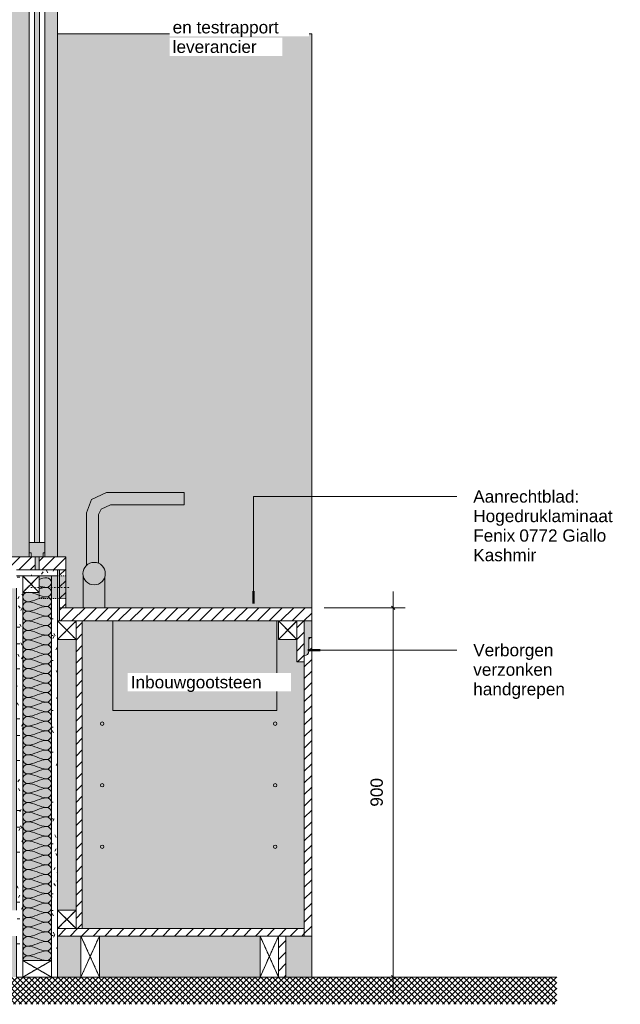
# Model space of a CAD drawing. Header units: millimetres. Extents: x -63106 to -34400, y -9418 to 31718.
# Tile 4 of 10: x -58956 to -57491, y 27884 to 30285. Entities that reach past the tile are written whole.
import ezdxf

# ---------------------------------------------------------------- set-up
doc = ezdxf.new("R2010")
doc.units = ezdxf.units.MM
for name, pattern in [('Dash Dot Dot Small', [7.9375, 3.175, -1.5875, 0, -1.5875, 0, -1.5875]), ('Dash xSmall', [4.7625, 2.38125, -2.38125]), ('Hidden', [7.14375, 4.7625, -2.38125])]:
    doc.linetypes.add(name, pattern=pattern)
for name, color, linetype, lineweight in [('A----M-', 8, 'Continuous', 5), ('A----M--20', 8, 'Continuous', 5), ('A09-NT--1', 10, 'Continuous', 50), ('A09-NT--2', 90, 'Continuous', 13), ('A09-NT--3', 7, 'Continuous', 13), ('A29-----1', 90, 'Continuous', 13), ('A31----', 140, 'Continuous', 5), ('A31-----1', 9, 'Continuous', 5), ('A31-----2', 140, 'Continuous', 18), ('A99----', 1, 'Continuous', 5), ('A99-----1', 1, 'Continuous', 13), ('A99-----3', 1, 'Dash xSmall', 5), ('A99-----4', 1, 'Dash Dot Dot Small', 5), ('A99-I--', 30, 'Continuous', 5), ('Detail Items', 1, 'Continuous', 5), ('Detail Items-1', 135, 'Continuous', 5), ('Detail Items-2', 255, 'Continuous', 5), ('Detail Items-3', 50, 'Continuous', 5), ('Detail Items-5', 1, 'Hidden', 5), ('Detail Items-6', 1, 'Continuous', 13), ('walls-1', 9, 'Continuous', 5)]:
    doc.layers.add(name, color=color, linetype=linetype, lineweight=lineweight)
doc.styles.add('Arial_1', font='arial.ttf', dxfattribs={"height": 30})
doc.dimstyles.new('TD_Diagonal_1_5_mm', dxfattribs={"dimscale": 304.8, "dimtxt": 30.607782, "dimasz": 0.026247, "dimexe": 0.098425, "dimexo": 0.098425, "dimgap": 0.052493, "dimtad": 1, "dimdec": 0, "dimzin": 0, "dimdsep": 46, "dimtxsty": 'Arial_1', "dimblk1": 'OBLIQUE', "dimblk2": 'OBLIQUE', "dimsah": 1, "dimcen": 0.09, "dimdle": 0.131234, "dimazin": 2, "dimtfac": 1, "dimtdec": 4, "dimtix": 1, "dimtmove": 0, "dimatfit": 3, "dimfxl": 1, "dimtvp": 1, "dimtfill": 1, "dimtolj": 1, "dimtzin": 0, "dimarcsym": 2})
pattern_1 = [(45, (-58933.782, 27950), (-14.14214, 14.14214), [])]
pattern_2 = [(0, (-61827.745, 27950), (81.28, 20.32), [6.706, -54.254, 6.706, -54.254, -325.12]), (0, (-61827.745, 27950), (81.28, 20.32), [-121.92, 6.706, -115.214, 6.706, -54.254, -142.24]), (0, (-61827.745, 27950), (81.28, 20.32), [-304.8, 6.706, -33.934, 6.706, -94.894]), (120, (-61797.265, 27960.16), (-58.23764, 60.23054), [6.706, -54.254, 6.706, -54.254, -325.12]), (120, (-61797.265, 27960.16), (-58.23764, 60.23054), [-121.92, 6.706, -115.214, 6.706, -54.254, -142.24]), (120, (-61797.265, 27960.16), (-58.23764, 60.23054), [-304.8, 6.706, -33.934, 6.706, -94.894]), (240, (-61787.105, 28000.8), (-23.04236, -80.55054), [6.706, -54.254, 6.706, -54.254, -325.12]), (240, (-61787.105, 28000.8), (-23.04236, -80.55054), [-121.92, 6.706, -115.214, 6.706, -54.254, -142.24]), (240, (-61787.105, 28000.8), (-23.04236, -80.55054), [-304.8, 6.706, -33.934, 6.706, -94.894])]

# ---------------------------------------------------------------- blocks, each defined once
blk = doc.blocks.new('Rectangular Mullion - 00_maars_horizon_onder_profiel-18360357-Pantry Standard C - Section 2')
at = {"layer": 'A31-----1'}
blk.add_hatch(color=256, dxfattribs=at).paths.add_polyline_path([(-61822.7, 28975.2), (-61793.1, 28975.2), (-61793.1, 28984.5), (-61788.9, 28984.5), (-61788.9, 29010), (-61826.9, 29010), (-61826.9, 28984.5), (-61822.7, 28984.5)])
at = {"layer": 'A31-----2'}
for p, q in [((-61788.9, 29010), (-61826.9, 29010)), ((-61826.9, 28984.5), (-61822.7, 28984.5)), ((-61822.7, 28984.5), (-61822.7, 28975.2)), ((-61793.1, 28975.2), (-61793.1, 28984.5)), ((-61793.1, 28984.5), (-61788.9, 28984.5))]:
    blk.add_line(p, q, dxfattribs=at)
blk = doc.blocks.new('Afstandsklods - Afstandsklods-18260626-Pantry Standard C - Section 2')
at = {"layer": 'Detail Items'}
for p, q in [((-61263.9, 28050.2), (-61263.9, 27950.2)), ((-61263.9, 27950.2), (-61218.9, 28050.2)), ((-61218.9, 27950.2), (-61263.9, 28050.2)), ((-61218.9, 27950.2), (-61263.9, 27950.2))]:
    blk.add_line(p, q, dxfattribs=at)
at = {"layer": 'Detail Items-5'}
for p, q in [((-61263.9, 28050.2), (-61263.9, 27950.2)), ((-61263.9, 28050.2), (-61218.9, 27950.2)), ((-61263.9, 27950.2), (-61218.9, 28050.2)), ((-61263.9, 27950.2), (-61218.9, 27950.2))]:
    blk.add_line(p, q, dxfattribs=at)
blk = doc.blocks.new('Afstandsklods - Afstandsklods-13575863-Pantry Standard C - Section 2')
at = {"layer": 'Detail Items'}
for p, q in [((-61218.9, 28818.5), (-61173.9, 28818.5)), ((-61218.9, 28818.5), (-61218.9, 28773.5)), ((-61173.9, 28773.5), (-61218.9, 28818.5)), ((-61218.9, 28773.5), (-61173.9, 28818.5)), ((-61218.9, 28773.5), (-61173.9, 28773.5))]:
    blk.add_line(p, q, dxfattribs=at)
at = {"layer": 'Detail Items-5'}
for p, q in [((-61218.9, 28818.5), (-61173.9, 28818.5)), ((-61218.9, 28773.5), (-61218.9, 28818.5)), ((-61173.9, 28818.5), (-61218.9, 28773.5)), ((-61173.9, 28773.5), (-61218.9, 28818.5)), ((-61173.9, 28773.5), (-61218.9, 28773.5))]:
    blk.add_line(p, q, dxfattribs=at)
blk = doc.blocks.new('Afstandsklods - Afstandsklods-V4-Pantry Standard C - Section 2')
at = {"layer": 'Detail Items'}
for p, q in [((-61757.9, 28818.5), (-61712.9, 28818.5)), ((-61712.9, 28773.5), (-61757.9, 28818.5)), ((-61757.9, 28773.5), (-61712.9, 28818.5)), ((-61712.9, 28818.5), (-61712.9, 28773.5)), ((-61757.9, 28773.5), (-61712.9, 28773.5))]:
    blk.add_line(p, q, dxfattribs=at)
at = {"layer": 'Detail Items-5'}
for p, q in [((-61757.9, 28818.5), (-61712.9, 28818.5)), ((-61712.9, 28818.5), (-61757.9, 28773.5)), ((-61712.9, 28773.5), (-61757.9, 28818.5)), ((-61712.9, 28818.5), (-61712.9, 28773.5)), ((-61712.9, 28773.5), (-61757.9, 28773.5))]:
    blk.add_line(p, q, dxfattribs=at)
blk = doc.blocks.new('200DK Boards_ Gypsum - D 1x15 mm Fire Resistant Gypsum Board-18312827-Pantry Standard C - Section 2')
at = {"layer": 'Detail Items'}
h = blk.add_hatch(dxfattribs=at)
h.set_pattern_fill('FP_6', color=256, style=0, pattern_type=2)
h.set_pattern_definition(pattern_2)
h.paths.add_polyline_path([(-61757.9, 28928.2), (-61757.9, 28943.2), (-61857.9, 28943.2), (-61857.9, 28928.2), (-61772.9, 28928.2)])
at = {"layer": 'Detail Items-6'}
for p, q in [((-61757.9, 28943.2), (-61857.9, 28943.2)), ((-61757.9, 28928.2), (-61757.9, 28943.2)), ((-61802.9, 28928.2), (-61772.9, 28928.2))]:
    blk.add_line(p, q, dxfattribs=at)
blk = doc.blocks.new('200DK Boards_ Gypsum - D 1x15 mm Fire Resistant Gypsum Board-18313215-Pantry Standard C - Section 2')
at = {"layer": 'Detail Items'}
h = blk.add_hatch(dxfattribs=at)
h.set_pattern_fill('FP_6', color=256, style=0, pattern_type=2)
h.set_pattern_definition(pattern_2)
h.paths.add_polyline_path([(-61857.9, 27950.2), (-61842.9, 27950.2), (-61842.9, 28928.2), (-61857.9, 28928.2), (-61857.9, 28050.2)])
at = {"layer": 'Detail Items-6'}
for p, q in [((-61842.9, 28928.2), (-61857.9, 28928.2)), ((-61857.9, 28898.2), (-61857.9, 28113.2)), ((-61842.9, 27990.2), (-61842.9, 28888.2)), ((-61857.9, 28050.2), (-61857.9, 27950.2)), ((-61857.9, 27950.2), (-61842.9, 27950.2))]:
    blk.add_line(p, q, dxfattribs=at)
blk = doc.blocks.new('200DK Boards_ Gypsum - D 1x15 mm Fire Resistant Gypsum Board-18313177-Pantry Standard C - Section 2')
at = {"layer": 'Detail Items'}
h = blk.add_hatch(dxfattribs=at)
h.set_pattern_fill('FP_6', color=256, style=0, pattern_type=2)
h.set_pattern_definition(pattern_2)
h.paths.add_polyline_path([(-61772.9, 27950.2), (-61757.9, 27950.2), (-61757.9, 28928.2), (-61772.9, 28928.2), (-61772.9, 27990.2)])
at = {"layer": 'Detail Items-6'}
for p, q in [((-61757.9, 28928.2), (-61772.9, 28928.2)), ((-61772.9, 28928.2), (-61772.9, 27990.2)), ((-61757.9, 28113.2), (-61757.9, 28928.2)), ((-61757.9, 27950.2), (-61757.9, 28050.2)), ((-61772.9, 27950.2), (-61757.9, 27950.2))]:
    blk.add_line(p, q, dxfattribs=at)
blk = doc.blocks.new('Afstandsklods - Afstandsklods-18312657-Pantry Standard C - Section 2')
at = {"layer": 'Detail Items'}
for p, q in [((-61842.9, 27990.2), (-61842.9, 27950.2)), ((-61772.9, 27990.2), (-61842.9, 27990.2)), ((-61842.9, 27950.2), (-61772.9, 27990.2)), ((-61772.9, 27950.2), (-61842.9, 27990.2)), ((-61772.9, 27990.2), (-61772.9, 27950.2)), ((-61772.9, 27950.2), (-61842.9, 27950.2))]:
    blk.add_line(p, q, dxfattribs=at)
at = {"layer": 'Detail Items-5'}
for p, q in [((-61772.9, 27990.2), (-61842.9, 27990.2)), ((-61842.9, 27990.2), (-61842.9, 27950.2)), ((-61842.9, 27990.2), (-61772.9, 27950.2)), ((-61842.9, 27950.2), (-61772.9, 27990.2)), ((-61772.9, 27950.2), (-61772.9, 27990.2)), ((-61842.9, 27950.2), (-61772.9, 27950.2))]:
    blk.add_line(p, q, dxfattribs=at)
blk = doc.blocks.new('Afstandsklods - Afstandsklods-18313513-Pantry Standard C - Section 2')
at = {"layer": 'Detail Items'}
for p, q in [((-61842.9, 28928.2), (-61842.9, 28888.2)), ((-61802.9, 28928.2), (-61842.9, 28928.2)), ((-61842.9, 28888.2), (-61802.9, 28928.2)), ((-61802.9, 28888.2), (-61842.9, 28928.2)), ((-61802.9, 28928.2), (-61802.9, 28888.2)), ((-61802.9, 28888.2), (-61842.9, 28888.2))]:
    blk.add_line(p, q, dxfattribs=at)
at = {"layer": 'Detail Items-5'}
for p, q in [((-61802.9, 28928.2), (-61842.9, 28928.2)), ((-61842.9, 28928.2), (-61842.9, 28888.2)), ((-61842.9, 28928.2), (-61802.9, 28888.2)), ((-61842.9, 28888.2), (-61802.9, 28928.2)), ((-61802.9, 28888.2), (-61802.9, 28928.2)), ((-61842.9, 28888.2), (-61802.9, 28888.2))]:
    blk.add_line(p, q, dxfattribs=at)
blk = doc.blocks.new('Afstandsklods - Afstandsklods-V5-Pantry Standard C - Section 2')
at = {"layer": 'Detail Items'}
for p, q in [((-61700.9, 28050.2), (-61700.9, 27950.2)), ((-61655.9, 28050.2), (-61700.9, 28050.2)), ((-61700.9, 27950.2), (-61655.9, 28050.2)), ((-61655.9, 27950.2), (-61700.9, 28050.2)), ((-61655.9, 28050.2), (-61655.9, 27950.2)), ((-61655.9, 27950.2), (-61700.9, 27950.2))]:
    blk.add_line(p, q, dxfattribs=at)
at = {"layer": 'Detail Items-5'}
for p, q in [((-61655.9, 28050.2), (-61700.9, 28050.2)), ((-61700.9, 28050.2), (-61700.9, 27950.2)), ((-61700.9, 28050.2), (-61655.9, 27950.2)), ((-61700.9, 27950.2), (-61655.9, 28050.2)), ((-61655.9, 27950.2), (-61655.9, 28050.2)), ((-61700.9, 27950.2), (-61655.9, 27950.2))]:
    blk.add_line(p, q, dxfattribs=at)
blk = doc.blocks.new('Afstandsklods - Afstandsklods-V8-Pantry Standard C - Section 2')
at = {"layer": 'Detail Items'}
for p, q in [((-61757.9, 28113.2), (-61712.9, 28113.2)), ((-61757.9, 28113.2), (-61757.9, 28068.2)), ((-61712.9, 28068.2), (-61757.9, 28113.2)), ((-61757.9, 28068.2), (-61712.9, 28113.2)), ((-61712.9, 28113.2), (-61712.9, 28068.2)), ((-61757.9, 28068.2), (-61712.9, 28068.2))]:
    blk.add_line(p, q, dxfattribs=at)
at = {"layer": 'Detail Items-5'}
for p, q in [((-61757.9, 28113.2), (-61712.9, 28113.2)), ((-61757.9, 28068.2), (-61757.9, 28113.2)), ((-61712.9, 28113.2), (-61757.9, 28068.2)), ((-61712.9, 28068.2), (-61757.9, 28113.2)), ((-61712.9, 28113.2), (-61712.9, 28068.2)), ((-61712.9, 28068.2), (-61757.9, 28068.2))]:
    blk.add_line(p, q, dxfattribs=at)
blk = doc.blocks.new('DIMBLOCK3-Pantry Standard C - Section 2')
at = {"layer": 'A----M--20'}
for p, q in [((-58045.6, 28890.5), (-58045.6, 27910)), ((-58214, 28850.5), (-58015.6, 28850.5)), ((-58045.6, 28850.5), (-58214, 28850.5)), ((-58070, 27950), (-58015.6, 27950)), ((-58045.6, 27950), (-58070, 27950))]:
    blk.add_line(p, q, dxfattribs=at)
at = {"layer": 'A----M--20', "lineweight": 35}
for p, q in [((-58045.6, 28850.5), (-58049.6, 28854.5)), ((-58045.6, 28850.5), (-58041.6, 28846.5)), ((-58045.6, 27950), (-58049.6, 27954)), ((-58045.6, 27950), (-58041.6, 27946))]:
    blk.add_line(p, q, dxfattribs=at)
at = {"layer": 'A----M--20', "color": 0, "insert": (-58100.6, 28365.6), "char_height": 30, "width": 83.065, "attachment_point": 1, "rotation": 90, "line_spacing_factor": 0.941778, "style": 'Arial_1', "bg_fill": 3, "box_fill_scale": 1.25, "bg_fill_color": 256, "bg_fill_true_color": 13158600, "bg_fill_transparency": 0}
blk.add_mtext('900', dxfattribs=at)
blk = doc.blocks.new('_Oblique')
at = {"color": 0, "linetype": 'ByBlock', "lineweight": -2}
blk.add_line((-0.5, -0.5), (0.5, 0.5), dxfattribs=at)

msp = doc.modelspace()

# ---------------------------------------------------------------- hatches: boundary and pattern name
at = {"layer": 'Detail Items-1'}
h = msp.add_hatch(dxfattribs=at)
h.set_pattern_fill('FP_4', color=256, style=0, pattern_type=2)
h.set_pattern_definition(pattern_1)
h.paths.add_polyline_path([(-58964, 28943.2), (-58918.7, 28943.2), (-58918.7, 28975.2), (-59634, 28975.2), (-59634, 28943.2), (-59009, 28943.2)])
h = msp.add_hatch(dxfattribs=at)
h.set_pattern_fill('FP_4', color=256, style=0, pattern_type=2)
h.set_pattern_definition(pattern_1)
h.paths.add_polyline_path([(-58879, 28943.2), (-58844, 28943.2), (-58844, 28975.2), (-58909, 28975), (-58909, 28943.2), (-58888, 28943.2)])
h = msp.add_hatch(dxfattribs=at)
h.set_pattern_fill('FP_4', color=256, style=0, pattern_type=2)
h.set_pattern_definition(pattern_1)
h.paths.add_polyline_path([(-58844, 28850.5), (-58844, 28943.2), (-58859, 28943.2), (-58859, 28850.5)])
h = msp.add_hatch(dxfattribs=at)
h.set_pattern_fill('FP_4', color=256, style=0, pattern_type=2)
h.set_pattern_definition(pattern_1)
h.paths.add_polyline_path([(-58819, 28818.5), (-58244, 28818.5), (-58244, 28850.5), (-58859, 28850.5), (-58859, 28818.5), (-58844, 28818.5)])
h = msp.add_hatch(dxfattribs=at)
h.set_pattern_fill('FP_4', color=256, style=0, pattern_type=2)
h.set_pattern_definition(pattern_1)
h.paths.add_polyline_path([(-58819, 28068.2), (-58804, 28068.2), (-58804, 28818.5), (-58819, 28818.5), (-58819, 28113.2)])
h = msp.add_hatch(dxfattribs=at)
h.set_pattern_fill('FP_4', color=256, style=0, pattern_type=2)
h.set_pattern_definition(pattern_1)
h.paths.add_polyline_path([(-58262, 28718.5), (-58262, 28818.5), (-58280, 28818.5), (-58280, 28718.5)])
h = msp.add_hatch(dxfattribs=at)
h.set_pattern_fill('FP_4', color=256, style=0, pattern_type=2)
h.set_pattern_definition(pattern_1)
h.paths.add_polyline_path([(-58262, 28050.2), (-58244, 28050.2), (-58244, 28778.5), (-58251, 28778.5), (-58251, 28744.8), (-58251.4, 28742), (-58252.5, 28739.4), (-58254.2, 28737.1), (-58256.5, 28735.4), (-58259.1, 28734.3), (-58262, 28733.9), (-58262, 28068.2)])
h = msp.add_hatch(dxfattribs=at)
h.set_pattern_fill('FP_4', color=256, style=0, pattern_type=2)
h.set_pattern_definition(pattern_1)
h.paths.add_polyline_path([(-58819, 28050.2), (-58262, 28050.2), (-58262, 28068.2), (-58864, 28068.2), (-58864, 28050.2), (-58859, 28050.2)])
h = msp.add_hatch(dxfattribs=at)
h.set_pattern_fill('FP_4', color=256, style=0, pattern_type=2)
h.set_pattern_definition(pattern_1)
h.paths.add_polyline_path([(-58307, 27950.2), (-58307, 28050.2), (-58325, 28050.2), (-58325, 27950.2)])
h = msp.add_hatch(dxfattribs=at)
h.set_pattern_fill('FP_3', color=256, style=0, pattern_type=2)
h.set_pattern_definition([(45, (-58933.782, 27950), (-7.07107, 7.07107), []), (135, (-58933.782, 27950), (-7.07107, -7.07107), [])])
h.paths.add_polyline_path([(-58879, 27883.7), (-57645.8, 27883.7), (-57645.8, 27950.2), (-60261, 27950.2), (-60261, 27883.7), (-58895, 27883.7)])
at = {"layer": 'Detail Items-2'}
for points in [[(-59054, 28975.2), (-58933, 28975.2), (-58933, 31185), (-59054, 31185.2), (-59054, 29575.2)], [(-58895, 28975.2), (-58864, 28975.2), (-58864, 31185.2), (-58895, 31185), (-58895, 28984.5)]]:
    msp.add_hatch(color=256, dxfattribs=at).paths.add_polyline_path(points)
h = msp.add_hatch(color=256, dxfattribs=at)
h.paths.add_polyline_path([(-59021, 27950.2), (-58964, 27950.2), (-58964, 28050.2), (-59021, 28050.2)])
h.paths.add_polyline_path([(-58819, 27950.2), (-58807, 27950.2), (-58807, 28050.2), (-58864, 28050.2), (-58864, 27950.2), (-58859, 27950.2)])
h.paths.add_polyline_path([(-58251.4, 27950.2), (-58244, 27950.2), (-58244, 28050.2), (-58307, 28050.2), (-58307, 27950.2), (-58252.5, 27950.2)])
h.paths.add_polyline_path([(-59634, 27950.2), (-59571, 27950.2), (-59571, 28050.2), (-59634, 28050.2)])
h.paths.add_polyline_path([(-58370, 27950.2), (-58370, 28050.2), (-58762, 28050.2), (-58762, 27950.2)])
h.paths.add_polyline_path([(-59508, 27950.2), (-59066, 27950.2), (-59066, 28050.2), (-59508, 28050.2)])
h.paths.add_polyline_path([(-58325, 28068.2), (-58262, 28068.2), (-58262, 28718.5), (-58280, 28718.5), (-58280, 28773.5), (-58325, 28773.5), (-58325, 28818.5), (-58804, 28818.5), (-58804, 28068.2), (-58370, 28068.2)])
h.paths.add_polyline_path([(-59571, 28068.2), (-59024, 28068.2), (-59024, 28943.2), (-59553, 28943.2), (-59553, 28898.2), (-59598, 28898.2), (-59598, 28843.2), (-59616, 28843.2), (-59616, 28068.2), (-59607.2, 28068.2)])
h.paths.add_polyline_path([(-58964, 28113.2), (-58964, 28898.2), (-59009, 28898.2), (-59009, 28113.2)])
h.paths.add_polyline_path([(-58859, 28113.2), (-58819, 28113.2), (-58819, 28773.5), (-58864, 28773.5), (-58864, 28113.2)])
h.paths.add_polyline_path([(-59506.4, 28440.9), (-59506.4, 28441.9), (-59583.7, 28441.9), (-59583.7, 28460.3), (-59030.2, 28460.3), (-59030.4, 28465.6), (-59032.1, 28507.2), (-59031.3, 28506.9), (-59029.2, 28461.3), (-59029.3, 28442.4), (-59029.8, 28441.6), (-59030.7, 28441.1), (-59031.1, 28441), (-59051.2, 28441), (-59051.2, 28441.9), (-59110.7, 28441.9), (-59110.7, 28440.9), (-59134.2, 28440.9), (-59134.2, 28441.9), (-59482.8, 28441.9), (-59482.8, 28440.9), (-59502.4, 28440.9)])
h.paths.add_polyline_path([(-59031.6, 28508.2), (-59031.5, 28507.6), (-59031.9, 28508)])
h.paths.add_polyline_path([(-59031.3, 28508.4), (-59031.3, 28507.8), (-59031.6, 28508.2), (-59031.3, 28508.4)])
h.paths.add_polyline_path([(-59030.9, 28508.4), (-59031.1, 28507.9), (-59031.3, 28508.4), (-59031, 28508.4)])
h.paths.add_polyline_path([(-59030.2, 28508.3), (-59030.8, 28507.4), (-59030.7, 28508.4), (-59030.2, 28508.3)])
h.paths.add_polyline_path([(-59029.9, 28508), (-59030.4, 28507.8), (-59030.2, 28508.3)])
h.paths.add_polyline_path([(-59029.6, 28507.8), (-59030.1, 28507.8), (-59029.9, 28508)])
h.paths.add_polyline_path([(-59029.5, 28507.4), (-59030.2, 28507.4), (-59029.6, 28507.8), (-59029.5, 28507.4)])
h.paths.add_polyline_path([(-59029.4, 28507), (-59030.1, 28507.2), (-59029.4, 28507.2)])
h.paths.add_polyline_path([(-59029.5, 28500.4), (-59030.1, 28500.4), (-59030.2, 28507), (-59029.4, 28507), (-59029.3, 28500.4), (-59029.4, 28500.4)])
h.paths.add_polyline_path([(-59031.3, 28507.2), (-59032.2, 28507.4), (-59032.1, 28507.6), (-59031.3, 28507.2)])
h.paths.add_polyline_path([(-59031.2, 28507.3), (-59032.1, 28507.6), (-59031.9, 28508), (-59031.2, 28507.3)])
h.paths.add_polyline_path([(-58262, 28733.9), (-58259.1, 28734.3), (-58256.5, 28735.4), (-58254.2, 28737.1), (-58252.5, 28739.4), (-58251.4, 28742), (-58251, 28744.8), (-58251, 28778.5), (-58244, 28778.5), (-58244, 28818.5), (-58262, 28818.5), (-58262, 28734.3)])
h.paths.add_polyline_path([(-58859, 28818.5), (-58859, 28943.2), (-58864, 28943.2), (-58864, 28818.5)])
h.paths.add_polyline_path([(-58244, 28850.5), (-58244, 30250.2), (-58864, 30250.2), (-58864, 28975.2), (-58844, 28975.2), (-58844, 28850.5), (-58307, 28850.5)])
h.paths.add_polyline_path([(-59616, 28858.7), (-59616, 28943.2), (-59634, 28943.2), (-59634, 28903.2), (-59626.9, 28903.2), (-59626.9, 28869.6), (-59626.5, 28866.8), (-59625.4, 28864.1), (-59623.7, 28861.9), (-59621.4, 28860.2), (-59618.8, 28859.1)])
h.paths.add_polyline_path([(-58909, 28943.2), (-58909, 28975.2), (-58918.7, 28975), (-58918.7, 28943.2)])
h = msp.add_hatch(color=256, dxfattribs=at)
h.paths.add_polyline_path([(-58844, 28873.2), (-58844, 28928.2), (-58859, 28928.2), (-58859, 28873.2)])
h.paths.add_polyline_path([(-58864, 28873.2), (-58864, 28928.2), (-58879, 28928.2), (-58879, 28873.2)])
at = {"layer": 'Detail Items-3'}
msp.add_hatch(color=256, dxfattribs=at).paths.add_polyline_path([(-58949, 27990.2), (-58879, 27990.2), (-58879, 28928.2), (-58909, 28928.2), (-58909, 28888.2), (-58949, 28888.2), (-58949, 28862.1)])
at = {"layer": 'walls-1'}
msp.add_hatch(color=256, dxfattribs=at).paths.add_polyline_path([(-58908, 29010), (-58908, 31150), (-58920, 31150), (-58920, 29010)])

# ---------------------------------------------------------------- linework, layer by layer
at = {"layer": 'A09-NT--1'}
for p, q in [((-58385.8, 28861.5), (-58385.8, 28891.5)), ((-58253.1, 28747.5), (-58223.1, 28747.5))]:
    msp.add_line(p, q, dxfattribs=at)
at = {"layer": 'A09-NT--2'}
for p, q in [((-58385.8, 29122.1), (-57889.9, 29122.1)), ((-58385.8, 28861.5), (-58385.8, 29122.1)), ((-58253.1, 28747.5), (-57889.9, 28747.5))]:
    msp.add_line(p, q, dxfattribs=at)
at = {"layer": 'A29-----1'}
for p, q in [((-58920, 31150), (-58920, 29010)), ((-58908, 29010), (-58908, 31150)), ((-58920, 29010), (-58908, 29010))]:
    msp.add_line(p, q, dxfattribs=at)
at = {"layer": 'A99----'}
for p, q in [((-58933, 28975.2), (-58933, 31185)), ((-58895, 31185), (-58895, 28975.2)), ((-58864, 28975.2), (-58864, 31185.2)), ((-58244, 30250.2), (-58864, 30250.2)), ((-58244, 28850.5), (-58244, 30250.2)), ((-58909, 28975.2), (-58918.7, 28975.2)), ((-58244, 28778.5), (-58244, 28818.5)), ((-58244, 27950.2), (-58244, 28050.2)), ((-58864, 27950.2), (-58807, 27950.2)), ((-58762, 27950.2), (-58370, 27950.2)), ((-58307, 27950.2), (-58244, 27950.2)), ((-58298.8, 27950.2), (-58288.8, 27950.2))]:
    msp.add_line(p, q, dxfattribs=at)
for centre in [(-58755.3, 28567.9), (-58333.1, 28567.9), (-58755.3, 28417.9), (-58333.1, 28417.9), (-58755.3, 28267.9), (-58333.1, 28267.9)]:
    msp.add_circle(centre, 4.24, dxfattribs=at)
at = {"layer": 'A99-----1'}
for p, q in [((-58745, 29131.9), (-58781.2, 29115)), ((-58555, 29131.9), (-58745, 29131.9)), ((-58555, 29101.9), (-58555, 29131.9)), ((-58781.2, 29115), (-58793.2, 29082.1)), ((-58793.2, 29082.1), (-58793.2, 28954.4)), ((-58764, 29077.8), (-58757.6, 29091.4)), ((-58757.6, 29091.4), (-58735, 29101.9)), ((-58735, 29101.9), (-58555, 29101.9)), ((-58764, 28959.1), (-58764, 29077.8)), ((-58918.7, 28975.2), (-59634, 28975.2)), ((-58918.7, 28943.2), (-58918.7, 28975.2)), ((-58844, 28975.2), (-58909, 28975.2)), ((-58909, 28975.2), (-58909, 28943.2)), ((-58844, 28943.2), (-58844, 28975.2)), ((-58864, 28943.2), (-58859, 28943.2)), ((-58859, 28850.5), (-58859, 28943.2)), ((-58859, 28943.2), (-58844, 28943.2)), ((-58844, 28943.2), (-58844, 28850.5)), ((-58801.9, 28850.5), (-58801.9, 28929)), ((-58749, 28850.5), (-58749, 28925.5)), ((-58859, 28850.5), (-58859, 28818.5)), ((-58844, 28850.5), (-58859, 28850.5)), ((-58244, 28850.5), (-58844, 28850.5)), ((-58244, 28818.5), (-58244, 28850.5)), ((-58819, 28818.5), (-58325, 28818.5)), ((-58804, 28068.2), (-58804, 28818.5)), ((-58729, 28818), (-58729, 28600.5)), ((-58329, 28600.5), (-58329, 28818)), ((-58280, 28718.5), (-58280, 28818.5)), ((-58280, 28818.5), (-58262, 28818.5)), ((-58262, 28818.5), (-58244, 28818.5)), ((-58262, 28818.5), (-58262, 28718.5)), ((-58819, 28773.5), (-58819, 28113.2)), ((-58244, 28778.5), (-58251, 28778.5)), ((-58251, 28778.5), (-58251, 28744.8)), ((-58244, 28050.2), (-58244, 28778.5)), ((-58262, 28718.5), (-58280, 28718.5)), ((-58262, 28718.5), (-58262, 28068.2)), ((-58729, 28600.5), (-58329, 28600.5)), ((-58864, 28050.2), (-58864, 28068.2)), ((-58807, 28050.2), (-58864, 28050.2)), ((-58819, 28068.2), (-58262, 28068.2)), ((-58262, 28050.2), (-58762, 28050.2)), ((-58325, 28050.2), (-58325, 27950.2)), ((-58307, 27950.2), (-58307, 28050.2)), ((-58262, 28068.2), (-58262, 28050.2)), ((-58262, 28050.2), (-58244, 28050.2)), ((-58325, 27950.2), (-58307, 27950.2)), ((-57645.8, 27950.2), (-58244, 27950.2))]:
    msp.add_line(p, q, dxfattribs=at)
msp.add_circle((-58774.9, 28933.9), 27.4, dxfattribs=at)
msp.add_arc((-58262, 28744.8), 10.9, 270, 360, dxfattribs=at)
at = {"layer": 'A99-----3'}
for p, q in [((-58844, 28928.2), (-58909, 28928.2)), ((-58909, 28928.2), (-58909, 28873.2)), ((-58844, 28873.2), (-58844, 28928.2)), ((-58909, 28873.2), (-58844, 28873.2))]:
    msp.add_line(p, q, dxfattribs=at)
at = {"layer": 'A99-----4'}
msp.add_line((-58929, 28900.5), (-58834, 28900.5), dxfattribs=at)
at = {"layer": 'A99-I--'}
for points in [[(-58890.6, 28923.8), (-58896.9, 28923.8), (-58903, 28922), (-58909, 28919.9)], [(-58890.6, 28900.5), (-58885.1, 28900.5), (-58872.8, 28912.2), (-58885.1, 28923.8), (-58890.6, 28923.8)], [(-58934.1, 28888.7), (-58919.3, 28887.3), (-58905.6, 28877.2), (-58890.6, 28877.2)], [(-58909, 28904.5), (-58903, 28902.3), (-58896.9, 28900.5), (-58890.6, 28900.5)], [(-58890.6, 28900.5), (-58896.9, 28900.5), (-58903, 28898.7), (-58909, 28896.5)], [(-58890.6, 28877.2), (-58885.1, 28877.2), (-58872.8, 28888.8), (-58885.1, 28900.5), (-58890.6, 28900.5)], [(-58937.3, 28842.2), (-58942.8, 28842.2), (-58955.1, 28853.8), (-58942.8, 28865.5), (-58937.3, 28865.5)], [(-58890.6, 28877.2), (-58906.7, 28877.2), (-58921.3, 28865.5), (-58937.3, 28865.5)], [(-58937.3, 28865.5), (-58921.3, 28865.5), (-58906.7, 28853.8), (-58890.6, 28853.8)], [(-58890.6, 28853.8), (-58885.1, 28853.8), (-58872.8, 28865.5), (-58885.1, 28877.2), (-58890.6, 28877.2)], [(-58937.3, 28818.8), (-58942.8, 28818.8), (-58955.1, 28830.5), (-58942.8, 28842.2), (-58937.3, 28842.2)], [(-58890.6, 28853.8), (-58906.7, 28853.8), (-58921.3, 28842.2), (-58937.3, 28842.2)], [(-58937.3, 28842.2), (-58921.3, 28842.2), (-58906.7, 28830.5), (-58890.6, 28830.5)], [(-58890.6, 28830.5), (-58885.1, 28830.5), (-58872.8, 28842.2), (-58885.1, 28853.8), (-58890.6, 28853.8)], [(-58937.3, 28795.5), (-58942.8, 28795.5), (-58955.1, 28807.2), (-58942.8, 28818.8), (-58937.3, 28818.8)], [(-58890.6, 28830.5), (-58906.7, 28830.5), (-58921.3, 28818.8), (-58937.3, 28818.8)], [(-58937.3, 28818.8), (-58921.3, 28818.8), (-58906.7, 28807.2), (-58890.6, 28807.2)], [(-58890.6, 28807.2), (-58885.1, 28807.2), (-58872.8, 28818.8), (-58885.1, 28830.5), (-58890.6, 28830.5)], [(-58937.3, 28772.2), (-58942.8, 28772.2), (-58955.1, 28783.8), (-58942.8, 28795.5), (-58937.3, 28795.5)], [(-58890.6, 28807.2), (-58906.7, 28807.2), (-58921.3, 28795.5), (-58937.3, 28795.5)], [(-58937.3, 28795.5), (-58921.3, 28795.5), (-58906.7, 28783.8), (-58890.6, 28783.8)], [(-58890.6, 28783.8), (-58885.1, 28783.8), (-58872.8, 28795.5), (-58885.1, 28807.2), (-58890.6, 28807.2)], [(-58937.3, 28748.8), (-58942.8, 28748.8), (-58955.1, 28760.5), (-58942.8, 28772.2), (-58937.3, 28772.2)], [(-58890.6, 28783.8), (-58906.7, 28783.8), (-58921.3, 28772.2), (-58937.3, 28772.2)], [(-58937.3, 28772.2), (-58921.3, 28772.2), (-58906.7, 28760.5), (-58890.6, 28760.5)], [(-58890.6, 28760.5), (-58885.1, 28760.5), (-58872.8, 28772.2), (-58885.1, 28783.8), (-58890.6, 28783.8)], [(-58937.3, 28725.5), (-58942.8, 28725.5), (-58955.1, 28737.2), (-58942.8, 28748.8), (-58937.3, 28748.8)], [(-58890.6, 28760.5), (-58906.7, 28760.5), (-58921.3, 28748.8), (-58937.3, 28748.8)], [(-58937.3, 28748.8), (-58921.3, 28748.8), (-58906.7, 28737.2), (-58890.6, 28737.2)], [(-58890.6, 28737.2), (-58885.1, 28737.2), (-58872.8, 28748.8), (-58885.1, 28760.5), (-58890.6, 28760.5)], [(-58937.3, 28702.2), (-58942.8, 28702.2), (-58955.1, 28713.8), (-58942.8, 28725.5), (-58937.3, 28725.5)], [(-58890.6, 28737.2), (-58906.7, 28737.2), (-58921.3, 28725.5), (-58937.3, 28725.5)], [(-58937.3, 28725.5), (-58921.3, 28725.5), (-58906.7, 28713.8), (-58890.6, 28713.8)], [(-58890.6, 28713.8), (-58885.1, 28713.8), (-58872.8, 28725.5), (-58885.1, 28737.2), (-58890.6, 28737.2)], [(-58937.3, 28678.8), (-58942.8, 28678.8), (-58955.1, 28690.5), (-58942.8, 28702.2), (-58937.3, 28702.2)], [(-58890.6, 28713.8), (-58906.7, 28713.8), (-58921.3, 28702.2), (-58937.3, 28702.2)], [(-58937.3, 28702.2), (-58921.3, 28702.2), (-58906.7, 28690.5), (-58890.6, 28690.5)], [(-58890.6, 28690.5), (-58885.1, 28690.5), (-58872.8, 28702.2), (-58885.1, 28713.8), (-58890.6, 28713.8)], [(-58937.3, 28655.5), (-58942.8, 28655.5), (-58955.1, 28667.2), (-58942.8, 28678.8), (-58937.3, 28678.8)], [(-58890.6, 28690.5), (-58906.7, 28690.5), (-58921.3, 28678.8), (-58937.3, 28678.8)], [(-58937.3, 28678.8), (-58921.3, 28678.8), (-58906.7, 28667.2), (-58890.6, 28667.2)], [(-58890.6, 28667.2), (-58885.1, 28667.2), (-58872.8, 28678.8), (-58885.1, 28690.5), (-58890.6, 28690.5)], [(-58937.3, 28632.2), (-58942.8, 28632.2), (-58955.1, 28643.8), (-58942.8, 28655.5), (-58937.3, 28655.5)], [(-58890.6, 28667.2), (-58906.7, 28667.2), (-58921.3, 28655.5), (-58937.3, 28655.5)], [(-58937.3, 28655.5), (-58921.3, 28655.5), (-58906.7, 28643.8), (-58890.6, 28643.8)], [(-58890.6, 28643.8), (-58885.1, 28643.8), (-58872.8, 28655.5), (-58885.1, 28667.2), (-58890.6, 28667.2)], [(-58937.3, 28608.8), (-58942.8, 28608.8), (-58955.1, 28620.5), (-58942.8, 28632.2), (-58937.3, 28632.2)], [(-58890.6, 28643.8), (-58906.7, 28643.8), (-58921.3, 28632.2), (-58937.3, 28632.2)], [(-58937.3, 28632.2), (-58921.3, 28632.2), (-58906.7, 28620.5), (-58890.6, 28620.5)], [(-58890.6, 28620.5), (-58885.1, 28620.5), (-58872.8, 28632.2), (-58885.1, 28643.8), (-58890.6, 28643.8)], [(-58937.3, 28585.5), (-58942.8, 28585.5), (-58955.1, 28597.2), (-58942.8, 28608.8), (-58937.3, 28608.8)], [(-58890.6, 28620.5), (-58906.7, 28620.5), (-58921.3, 28608.8), (-58937.3, 28608.8)], [(-58937.3, 28608.8), (-58921.3, 28608.8), (-58906.7, 28597.2), (-58890.6, 28597.2)], [(-58890.6, 28597.2), (-58885.1, 28597.2), (-58872.8, 28608.8), (-58885.1, 28620.5), (-58890.6, 28620.5)], [(-58937.3, 28562.2), (-58942.8, 28562.2), (-58955.1, 28573.8), (-58942.8, 28585.5), (-58937.3, 28585.5)], [(-58890.6, 28597.2), (-58906.7, 28597.2), (-58921.3, 28585.5), (-58937.3, 28585.5)], [(-58937.3, 28585.5), (-58921.3, 28585.5), (-58906.7, 28573.8), (-58890.6, 28573.8)], [(-58890.6, 28573.8), (-58906.7, 28573.8), (-58921.3, 28562.2), (-58937.3, 28562.2)], [(-58890.6, 28573.8), (-58885.1, 28573.8), (-58872.8, 28585.5), (-58885.1, 28597.2), (-58890.6, 28597.2)], [(-58890.6, 28550.5), (-58885.1, 28550.5), (-58872.8, 28562.2), (-58885.1, 28573.8), (-58890.6, 28573.8)], [(-58937.3, 28538.8), (-58942.8, 28538.8), (-58955.1, 28550.5), (-58942.8, 28562.2), (-58937.3, 28562.2)], [(-58937.3, 28562.2), (-58921.3, 28562.2), (-58906.7, 28550.5), (-58890.6, 28550.5)], [(-58890.6, 28550.5), (-58906.7, 28550.5), (-58921.3, 28538.8), (-58937.3, 28538.8)], [(-58890.6, 28527.2), (-58885.1, 28527.2), (-58872.8, 28538.8), (-58885.1, 28550.5), (-58890.6, 28550.5)], [(-58937.3, 28515.5), (-58942.8, 28515.5), (-58955.1, 28527.2), (-58942.8, 28538.8), (-58937.3, 28538.8)], [(-58937.3, 28538.8), (-58921.3, 28538.8), (-58906.7, 28527.2), (-58890.6, 28527.2)], [(-58890.6, 28527.2), (-58906.7, 28527.2), (-58921.3, 28515.5), (-58937.3, 28515.5)], [(-58890.6, 28503.8), (-58885.1, 28503.8), (-58872.8, 28515.5), (-58885.1, 28527.2), (-58890.6, 28527.2)], [(-58937.3, 28492.2), (-58942.8, 28492.2), (-58955.1, 28503.8), (-58942.8, 28515.5), (-58937.3, 28515.5)], [(-58937.3, 28515.5), (-58921.3, 28515.5), (-58906.7, 28503.8), (-58890.6, 28503.8)], [(-58890.6, 28503.8), (-58906.7, 28503.8), (-58921.3, 28492.2), (-58937.3, 28492.2)], [(-58890.6, 28480.5), (-58885.1, 28480.5), (-58872.8, 28492.2), (-58885.1, 28503.8), (-58890.6, 28503.8)], [(-58937.3, 28468.8), (-58942.8, 28468.8), (-58955.1, 28480.5), (-58942.8, 28492.2), (-58937.3, 28492.2)], [(-58937.3, 28492.2), (-58921.3, 28492.2), (-58906.7, 28480.5), (-58890.6, 28480.5)], [(-58890.6, 28480.5), (-58906.7, 28480.5), (-58921.3, 28468.8), (-58937.3, 28468.8)], [(-58890.6, 28457.2), (-58885.1, 28457.2), (-58872.8, 28468.8), (-58885.1, 28480.5), (-58890.6, 28480.5)], [(-58937.3, 28445.5), (-58942.8, 28445.5), (-58955.1, 28457.2), (-58942.8, 28468.8), (-58937.3, 28468.8)], [(-58937.3, 28468.8), (-58921.3, 28468.8), (-58906.7, 28457.2), (-58890.6, 28457.2)], [(-58890.6, 28457.2), (-58906.7, 28457.2), (-58921.3, 28445.5), (-58937.3, 28445.5)], [(-58890.6, 28433.8), (-58885.1, 28433.8), (-58872.8, 28445.5), (-58885.1, 28457.2), (-58890.6, 28457.2)], [(-58937.3, 28422.2), (-58942.8, 28422.2), (-58955.1, 28433.8), (-58942.8, 28445.5), (-58937.3, 28445.5)], [(-58937.3, 28445.5), (-58921.3, 28445.5), (-58906.7, 28433.8), (-58890.6, 28433.8)], [(-58890.6, 28433.8), (-58906.7, 28433.8), (-58921.3, 28422.2), (-58937.3, 28422.2)], [(-58890.6, 28410.5), (-58885.1, 28410.5), (-58872.8, 28422.2), (-58885.1, 28433.8), (-58890.6, 28433.8)], [(-58937.3, 28398.8), (-58942.8, 28398.8), (-58955.1, 28410.5), (-58942.8, 28422.2), (-58937.3, 28422.2)], [(-58937.3, 28422.2), (-58921.3, 28422.2), (-58906.7, 28410.5), (-58890.6, 28410.5)], [(-58890.6, 28410.5), (-58906.7, 28410.5), (-58921.3, 28398.8), (-58937.3, 28398.8)], [(-58890.6, 28387.2), (-58885.1, 28387.2), (-58872.8, 28398.8), (-58885.1, 28410.5), (-58890.6, 28410.5)], [(-58937.3, 28375.5), (-58942.8, 28375.5), (-58955.1, 28387.2), (-58942.8, 28398.8), (-58937.3, 28398.8)], [(-58937.3, 28398.8), (-58921.3, 28398.8), (-58906.7, 28387.2), (-58890.6, 28387.2)], [(-58890.6, 28387.2), (-58906.7, 28387.2), (-58921.3, 28375.5), (-58937.3, 28375.5)], [(-58890.6, 28363.8), (-58885.1, 28363.8), (-58872.8, 28375.5), (-58885.1, 28387.2), (-58890.6, 28387.2)], [(-58937.3, 28352.2), (-58942.8, 28352.2), (-58955.1, 28363.8), (-58942.8, 28375.5), (-58937.3, 28375.5)], [(-58937.3, 28375.5), (-58921.3, 28375.5), (-58906.7, 28363.8), (-58890.6, 28363.8)], [(-58890.6, 28363.8), (-58906.7, 28363.8), (-58921.3, 28352.2), (-58937.3, 28352.2)], [(-58890.6, 28340.5), (-58885.1, 28340.5), (-58872.8, 28352.2), (-58885.1, 28363.8), (-58890.6, 28363.8)], [(-58937.3, 28328.8), (-58942.8, 28328.8), (-58955.1, 28340.5), (-58942.8, 28352.2), (-58937.3, 28352.2)], [(-58937.3, 28352.2), (-58921.3, 28352.2), (-58906.7, 28340.5), (-58890.6, 28340.5)], [(-58890.6, 28340.5), (-58906.7, 28340.5), (-58921.3, 28328.8), (-58937.3, 28328.8)], [(-58890.6, 28317.2), (-58885.1, 28317.2), (-58872.8, 28328.8), (-58885.1, 28340.5), (-58890.6, 28340.5)], [(-58937.3, 28305.5), (-58942.8, 28305.5), (-58955.1, 28317.2), (-58942.8, 28328.8), (-58937.3, 28328.8)], [(-58937.3, 28328.8), (-58921.3, 28328.8), (-58906.7, 28317.2), (-58890.6, 28317.2)], [(-58890.6, 28317.2), (-58906.7, 28317.2), (-58921.3, 28305.5), (-58937.3, 28305.5)], [(-58890.6, 28293.8), (-58885.1, 28293.8), (-58872.8, 28305.5), (-58885.1, 28317.2), (-58890.6, 28317.2)], [(-58937.3, 28282.2), (-58942.8, 28282.2), (-58955.1, 28293.8), (-58942.8, 28305.5), (-58937.3, 28305.5)], [(-58937.3, 28305.5), (-58921.3, 28305.5), (-58906.7, 28293.8), (-58890.6, 28293.8)], [(-58890.6, 28293.8), (-58906.7, 28293.8), (-58921.3, 28282.2), (-58937.3, 28282.2)], [(-58890.6, 28270.5), (-58885.1, 28270.5), (-58872.8, 28282.2), (-58885.1, 28293.8), (-58890.6, 28293.8)], [(-58937.3, 28258.8), (-58942.8, 28258.8), (-58955.1, 28270.5), (-58942.8, 28282.2), (-58937.3, 28282.2)], [(-58937.3, 28282.2), (-58921.3, 28282.2), (-58906.7, 28270.5), (-58890.6, 28270.5)], [(-58890.6, 28270.5), (-58906.7, 28270.5), (-58921.3, 28258.8), (-58937.3, 28258.8)], [(-58890.6, 28247.2), (-58885.1, 28247.2), (-58872.8, 28258.8), (-58885.1, 28270.5), (-58890.6, 28270.5)], [(-58937.3, 28235.5), (-58942.8, 28235.5), (-58955.1, 28247.2), (-58942.8, 28258.8), (-58937.3, 28258.8)], [(-58937.3, 28258.8), (-58921.3, 28258.8), (-58906.7, 28247.2), (-58890.6, 28247.2)], [(-58890.6, 28247.2), (-58906.7, 28247.2), (-58921.3, 28235.5), (-58937.3, 28235.5)], [(-58890.6, 28223.8), (-58885.1, 28223.8), (-58872.8, 28235.5), (-58885.1, 28247.2), (-58890.6, 28247.2)], [(-58937.3, 28212.2), (-58942.8, 28212.2), (-58955.1, 28223.8), (-58942.8, 28235.5), (-58937.3, 28235.5)], [(-58937.3, 28235.5), (-58921.3, 28235.5), (-58906.7, 28223.8), (-58890.6, 28223.8)], [(-58890.6, 28223.8), (-58906.7, 28223.8), (-58921.3, 28212.2), (-58937.3, 28212.2)], [(-58890.6, 28200.5), (-58885.1, 28200.5), (-58872.8, 28212.2), (-58885.1, 28223.8), (-58890.6, 28223.8)], [(-58937.3, 28188.8), (-58942.8, 28188.8), (-58955.1, 28200.5), (-58942.8, 28212.2), (-58937.3, 28212.2)], [(-58937.3, 28212.2), (-58921.3, 28212.2), (-58906.7, 28200.5), (-58890.6, 28200.5)], [(-58890.6, 28200.5), (-58906.7, 28200.5), (-58921.3, 28188.8), (-58937.3, 28188.8)], [(-58890.6, 28177.2), (-58885.1, 28177.2), (-58872.8, 28188.8), (-58885.1, 28200.5), (-58890.6, 28200.5)], [(-58937.3, 28165.5), (-58942.8, 28165.5), (-58955.1, 28177.2), (-58942.8, 28188.8), (-58937.3, 28188.8)], [(-58937.3, 28188.8), (-58921.3, 28188.8), (-58906.7, 28177.2), (-58890.6, 28177.2)], [(-58890.6, 28177.2), (-58906.7, 28177.2), (-58921.3, 28165.5), (-58937.3, 28165.5)], [(-58890.6, 28153.8), (-58885.1, 28153.8), (-58872.8, 28165.5), (-58885.1, 28177.2), (-58890.6, 28177.2)], [(-58937.3, 28142.2), (-58942.8, 28142.2), (-58955.1, 28153.8), (-58942.8, 28165.5), (-58937.3, 28165.5)], [(-58937.3, 28118.8), (-58942.8, 28118.8), (-58955.1, 28130.5), (-58942.8, 28142.2), (-58937.3, 28142.2)], [(-58937.3, 28165.5), (-58921.3, 28165.5), (-58906.7, 28153.8), (-58890.6, 28153.8)], [(-58890.6, 28153.8), (-58906.7, 28153.8), (-58921.3, 28142.2), (-58937.3, 28142.2)], [(-58937.3, 28142.2), (-58921.3, 28142.2), (-58906.7, 28130.5), (-58890.6, 28130.5)], [(-58890.6, 28130.5), (-58885.1, 28130.5), (-58872.8, 28142.2), (-58885.1, 28153.8), (-58890.6, 28153.8)], [(-58937.3, 28095.5), (-58942.8, 28095.5), (-58955.1, 28107.2), (-58942.8, 28118.8), (-58937.3, 28118.8)], [(-58890.6, 28130.5), (-58906.7, 28130.5), (-58921.3, 28118.8), (-58937.3, 28118.8)], [(-58937.3, 28118.8), (-58921.3, 28118.8), (-58906.7, 28107.2), (-58890.6, 28107.2)], [(-58890.6, 28107.2), (-58885.1, 28107.2), (-58872.8, 28118.8), (-58885.1, 28130.5), (-58890.6, 28130.5)], [(-58937.3, 28072.2), (-58942.8, 28072.2), (-58955.1, 28083.8), (-58942.8, 28095.5), (-58937.3, 28095.5)], [(-58890.6, 28107.2), (-58906.7, 28107.2), (-58921.3, 28095.5), (-58937.3, 28095.5)], [(-58937.3, 28095.5), (-58921.3, 28095.5), (-58906.7, 28083.8), (-58890.6, 28083.8)], [(-58890.6, 28083.8), (-58885.1, 28083.8), (-58872.8, 28095.5), (-58885.1, 28107.2), (-58890.6, 28107.2)], [(-58937.3, 28048.8), (-58942.8, 28048.8), (-58955.1, 28060.5), (-58942.8, 28072.2), (-58937.3, 28072.2)], [(-58890.6, 28083.8), (-58906.7, 28083.8), (-58921.3, 28072.2), (-58937.3, 28072.2)], [(-58937.3, 28072.2), (-58921.3, 28072.2), (-58906.7, 28060.5), (-58890.6, 28060.5)], [(-58890.6, 28060.5), (-58885.1, 28060.5), (-58872.8, 28072.2), (-58885.1, 28083.8), (-58890.6, 28083.8)], [(-58937.3, 28025.5), (-58942.8, 28025.5), (-58955.1, 28037.2), (-58942.8, 28048.8), (-58937.3, 28048.8)], [(-58890.6, 28060.5), (-58906.7, 28060.5), (-58921.3, 28048.8), (-58937.3, 28048.8)], [(-58937.3, 28048.8), (-58921.3, 28048.8), (-58906.7, 28037.2), (-58890.6, 28037.2)], [(-58890.6, 28037.2), (-58885.1, 28037.2), (-58872.8, 28048.8), (-58885.1, 28060.5), (-58890.6, 28060.5)], [(-58937.3, 28002.2), (-58942.8, 28002.2), (-58955.1, 28013.8), (-58942.8, 28025.5), (-58937.3, 28025.5)], [(-58890.6, 28037.2), (-58906.7, 28037.2), (-58921.3, 28025.5), (-58937.3, 28025.5)], [(-58937.3, 28025.5), (-58921.3, 28025.5), (-58906.7, 28013.8), (-58890.6, 28013.8)], [(-58890.6, 28013.8), (-58885.1, 28013.8), (-58872.8, 28025.5), (-58885.1, 28037.2), (-58890.6, 28037.2)], [(-58949, 27990.5), (-58949, 27996), (-58942.8, 28002.2), (-58937.3, 28002.2)], [(-58890.6, 28013.8), (-58906.7, 28013.8), (-58921.3, 28002.2), (-58937.3, 28002.2)], [(-58937.3, 28002.2), (-58921.3, 28002.2), (-58906.7, 27990.5), (-58890.6, 27990.5)], [(-58890.6, 27990.5), (-58885.1, 27990.5), (-58872.8, 28002.2), (-58885.1, 28013.8), (-58890.6, 28013.8)]]:
    msp.add_open_spline(points, degree=3, dxfattribs=at)
msp.add_open_spline([(-58937.3, 28865.5), (-58942.8, 28865.5), (-58954.5, 28876.6), (-58943.9, 28887.7), (-58938.9, 28888.7)], degree=3, knots=[0, 0, 0, 0, 1.414214, 2.688981, 2.688981, 2.688981, 2.688981], dxfattribs=at)

# ---------------------------------------------------------------- block references
at = {"layer": 'A31----'}
msp.add_blockref('Rectangular Mullion - 00_maars_horizon_onder_profiel-18360357-Pantry Standard C - Section 2', (2894, 0), dxfattribs=at)
at = {"layer": 'Detail Items'}
for name in ['200DK Boards_ Gypsum - D 1x15 mm Fire Resistant Gypsum Board-18312827-Pantry Standard C - Section 2', '200DK Boards_ Gypsum - D 1x15 mm Fire Resistant Gypsum Board-18313215-Pantry Standard C - Section 2', 'Afstandsklods - Afstandsklods-18313513-Pantry Standard C - Section 2', '200DK Boards_ Gypsum - D 1x15 mm Fire Resistant Gypsum Board-18313177-Pantry Standard C - Section 2', 'Afstandsklods - Afstandsklods-V4-Pantry Standard C - Section 2', 'Afstandsklods - Afstandsklods-13575863-Pantry Standard C - Section 2', 'Afstandsklods - Afstandsklods-V8-Pantry Standard C - Section 2', 'Afstandsklods - Afstandsklods-V5-Pantry Standard C - Section 2', 'Afstandsklods - Afstandsklods-18260626-Pantry Standard C - Section 2', 'Afstandsklods - Afstandsklods-18312657-Pantry Standard C - Section 2']:
    msp.add_blockref(name, (2894, 0), dxfattribs=at)

# ---------------------------------------------------------------- texts
at = {"layer": 'A09-NT--3', "char_height": 30, "attachment_point": 1, "style": 'Arial_1', "bg_fill": 3, "box_fill_scale": 1.25, "bg_fill_color": 256, "bg_fill_true_color": 13158600, "bg_fill_transparency": 0}
for s, insert, width in [('Aanrechtblad: ', (-57849.9, 29137.1), 325.485), ('Hogedruklaminaat', (-57849.9, 29089.5), 408.861), ('Kashmir ', (-57849.9, 28994.2), 202.025), ('Verborgen', (-57849.9, 28762.5), 234.093), ('handgrepen', (-57849.9, 28667.3), 267.764)]:
    msp.add_mtext(s, dxfattribs=dict(at, insert=insert, width=width))

# ---------------------------------------------------------------- next in the draw order: texts
for s, insert, width in [('en testrapport ', (-58583.2, 30281.4), 325.485), ('Fenix ', (-57849.9, 29041.9), 136.287), ('0772 Giallo ', (-57737.4, 29041.9), 272.574), ('verzonken ', (-57849.9, 28714.9), 245.316), ('Inbouwgootsteen', (-58685.4, 28684.3), 383.207)]:
    msp.add_mtext(s, dxfattribs=dict(at, insert=insert, width=width))

# ---------------------------------------------------------------- next in the draw order: dimensions: what is measured, and where the dimension line sits
at = {"layer": 'A----M-'}
dim = msp.add_linear_dim(base=(-58045.6268, 27950), p1=(-58243.9579, 28850.4547), p2=(-58039.97, 27950), angle=90, dimstyle='TD_Diagonal_1_5_mm', override={"dimpost": '<>', "dimfxl": 923.271237}, dxfattribs=at)
dim.commit()
dim.dimension.update_dxf_attribs({"geometry": 'DIMBLOCK3-Pantry Standard C - Section 2', "text_midpoint": (-58076.944, 28400.2274)})

# ---------------------------------------------------------------- next in the draw order: texts
at = {"layer": 'A09-NT--3', "insert": (-58583.2, 30233.8), "char_height": 30, "width": 259.747, "attachment_point": 1, "style": 'Arial_1', "bg_fill": 3, "box_fill_scale": 1.25, "bg_fill_color": 256, "bg_fill_true_color": 13158600, "bg_fill_transparency": 0}
msp.add_mtext('leverancier ', dxfattribs=at)

doc.saveas('drawing.dxf')
